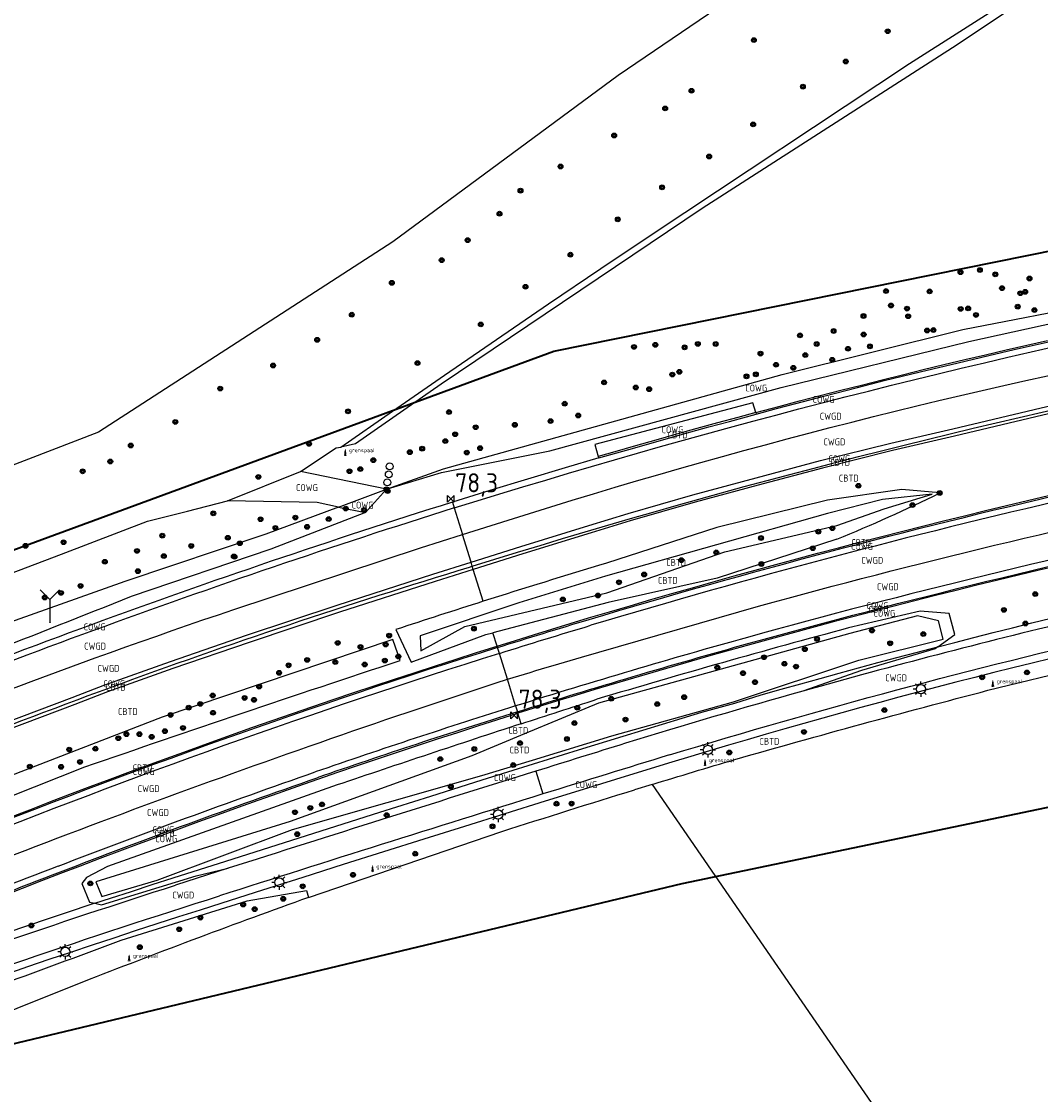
# Model space of a CAD drawing. Extents: x 143041 to 144480, y 457187 to 457942.
# Tile 4 of 20: x 143265 to 143399, y 457451 to 457592. Entities that reach past the tile are written whole.
import ezdxf
from ezdxf.enums import TextEntityAlignment as Align

# ---------------------------------------------------------------- set-up
doc = ezdxf.new("R2010")
doc.units = 0
doc.header["$LTSCALE"] = 4
doc.linetypes.add('STIPPELGROF', pattern=[0.75, 0.5, -0.25])
doc.layers.get('0').update_dxf_attribs({"linetype": 'CONTINUOUS'})
for name, color, linetype in [('CBTD', 7, 'CONTINUOUS'), ('COWG', 7, 'CONTINUOUS'), ('CWGD', 7, 'CONTINUOUS'), ('G_BTD', 3, 'CONTINUOUS'), ('G_OWG', 6, 'CONTINUOUS'), ('G_WGD', 7, 'CONTINUOUS'), ('PPALHM', 10, 'CONTINUOUS'), ('PVGO', 102, 'CONTINUOUS')]:
    doc.layers.add(name, color=color, linetype=linetype)
doc.layers.add('meetgrens', color=10, linetype='STIPPELGROF', lineweight=35)
doc.layers.add('PBRD', color=7, linetype='CONTINUOUS', true_color=0xbd2877)
doc.layers.add('PPAL', color=7, linetype='CONTINUOUS', true_color=0xbd2877)
doc.styles.add('ISO', font='ISO')
doc.styles.get("Standard").update_dxf_attribs({"font": 'ISO'})

# ---------------------------------------------------------------- blocks, each defined once
blk = doc.blocks.new('lichtmast')
at = {"color": 0}
for p, q in [((-0.6, 0), (-1, 0)), ((-0.71, 0.71), (-0.42, 0.42)), ((0, 0.6), (0, 1)), ((0.42, 0.42), (0.71, 0.71)), ((0.6, 0), (1, 0)), ((-0.42, -0.42), (-0.71, -0.71)), ((0, -0.6), (0, -1)), ((0.42, -0.42), (0.71, -0.71))]:
    blk.add_line(p, q, dxfattribs=at)
blk.add_circle((0, 0), 0.6, dxfattribs=at)
blk = doc.blocks.new('verkeersbord-pl')
at = {"linetype": 'Continuous'}
blk.add_circle((0, 0), 0.03, dxfattribs=at)
blk = doc.blocks.new('boom')
at = {"color": 0}
for radius in [0.315, 0.225, 0.135]:
    blk.add_circle((0, 0), radius, dxfattribs=at)
blk = doc.blocks.new('grensmarkering')
at = {"linetype": 'ByBlock', "lineweight": -2}
h = blk.add_hatch(color=0, dxfattribs=at)
h.dxf.hatch_style = 1
h.paths.add_polyline_path([(0.09, 0.55, 0.219912), (0.05, 0.61, -0.457379), (0.04, 0.66, 2.245674), (-0.04, 0.66, -0.457379), (-0.05, 0.61, 0.219912), (-0.09, 0.55), (-0.15, 0.04), (-0.18, 0.04), (-0.18, 0.01, 0.018367), (-0.1, 0, -0.954633), (0.1, 0, 0.018367), (0.18, 0.01), (0.18, 0.04), (0.15, 0.04)])
at = {"linetype": 'ByBlock', "lineweight": -2, "true_color": 0x681648}
h = blk.add_hatch(color=219, dxfattribs=at)
h.dxf.hatch_style = 1
h.paths.add_polyline_path([(0.1, 0, 1), (-0.1, 0, 1)])
at = {"linetype": 'ByBlock', "lineweight": -2}
h = blk.add_hatch(color=0, dxfattribs=at)
h.dxf.hatch_style = 1
h.paths.add_polyline_path([(0.18, -0.04, -0.022381), (0.08, -0.06, -0.528879), (-0.08, -0.06, -0.022381), (-0.18, -0.04), (-0.18, -0.13, 0.083333), (0.18, -0.13)])
at = {"color": 0, "linetype": 'ByBlock', "lineweight": -2}
blk.add_attdef('GRENSMARKERING', (0.5, 0.35), '', height=0.5, dxfattribs=at)
blk = doc.blocks.new('verkeersteller')
at = {"color": 0}
blk.add_circle((0, 0), 0.45, dxfattribs=at)
blk = doc.blocks.new('kilometerpaal')
at = {"color": 0}
for p, q in [((-0.44, 0.44), (0.44, -0.44)), ((-0.44, -0.44), (-0.44, 0.44)), ((0.44, 0.44), (-0.44, -0.44)), ((0.44, -0.44), (0.44, 0.44))]:
    blk.add_line(p, q, dxfattribs=at)
at = {"color": 0, "style": 'ISO'}
blk.add_attdef('KILOMETERPAAL', (0.59, 0.87), '', height=2.5, dxfattribs=at)
blk = doc.blocks.new('wegwijzer')
at = {"color": 0}
for q in [(-0.424, 1.424), (0.424, 1.424), (0, 0)]:
    blk.add_line((0, 1), q, dxfattribs=at)

msp = doc.modelspace()

# ---------------------------------------------------------------- linework, layer by layer
at = {"layer": 'G_BTD', "linetype": 'Continuous', "transparency": 33554687}
for points in [[(143660.004, 457613.04), (143657.131, 457612.599), (143628.145, 457619.331), (143588.962, 457627.669), (143558.066, 457636.109), (143526.198, 457640.712), (143511.955, 457641.947), (143505.971, 457641.522), (143493.293, 457640.621), (143481.673, 457637.859), (143459.891, 457629.466), (143447.368, 457624.129), (143438.641, 457619.796), (143409.27, 457603.151), (143387.841, 457588.83), (143354.42, 457567.351), (143320.175, 457544.351), (143308.955, 457536.522), (143307.037, 457536.064)], [(143420.716, 457545.16), (143413.1, 457543.472), (143406.517, 457542.007), (143398.17, 457540.048), (143387.495, 457537.518), (143379.366, 457535.619), (143370.165, 457533.336), (143361.733, 457531.081), (143353.466, 457528.879), (143344.98, 457526.411), (143339.837, 457524.846), (143330.908, 457522.077), (143324.398, 457520.035)], [(143361.426, 457540.611), (143361.483, 457540.42)], [(143340.791, 457534.843), (143340.85, 457534.652)], [(143370.834, 457527.359), (143341.744, 457519.174), (143330.354, 457515.676), (143317.418, 457511.353), (143317.525, 457509.349), (143323.285, 457512.541), (143341.924, 457516.962), (143357.361, 457522.346), (143372.075, 457525.783), (143378.287, 457527.991), (143384.562, 457529.905), (143378.038, 457529.198), (143370.834, 457527.359)], [(143327.517, 457509.986), (143329.911, 457510.734), (143332.311, 457511.478), (143334.713, 457512.215), (143337.116, 457512.946), (143339.522, 457513.671), (143342.24, 457514.481), (143344.961, 457515.284), (143347.684, 457516.078), (143350.409, 457516.866), (143353.137, 457517.645), (143355.866, 457518.417), (143358.598, 457519.182), (143361.332, 457519.938), (143364.067, 457520.688), (143366.805, 457521.429), (143369.545, 457522.163), (143372.287, 457522.889), (143375.031, 457523.608), (143377.777, 457524.318), (143380.525, 457525.021), (143383.275, 457525.717), (143386.027, 457526.405), (143388.781, 457527.084), (143391.537, 457527.757), (143394.294, 457528.422), (143397.054, 457529.079), (143399.815, 457529.728)], [(143385.549, 457530.064), (143380.57, 457530.517), (143370.818, 457529.109), (143356.311, 457525.548), (143341.844, 457520.854)], [(143391.878, 457504.188), (143404.148, 457507.174), (143408.119, 457508.129), (143412.097, 457509.057), (143416.081, 457509.958), (143420.072, 457510.831), (143424.068, 457511.676), (143428.07, 457512.494), (143450.575, 457516.96), (143503.421, 457525.83)], [(143372.078, 457524.005), (143356.39, 457518.883), (143342.094, 457515.717), (143326.971, 457511.743)], [(143324.398, 457520.035), (143319.383, 457518.475), (143306.863, 457514.418), (143294.995, 457510.472), (143285.015, 457507.032), (143276.447, 457503.972), (143272.171, 457502.332), (143263.247, 457498.96), (143246.591, 457492.318), (143230.706, 457485.921)], [(143324.398, 457520.035), (143324.267, 457520.456)], [(143325.693, 457515.86), (143324.398, 457520.035)], [(143300.404, 457486.986), (143274.909, 457479.069), (143275.689, 457477.16), (143282.931, 457479.287), (143300.681, 457485.941), (143325.522, 457493.003), (143332.157, 457495.034), (143342.543, 457498.212), (143358.522, 457502.668), (143374.938, 457508.129), (143385.997, 457510.911), (143385.374, 457513.302), (143382.649, 457513.939), (143373.751, 457511.643), (143340.817, 457502.513), (143331.091, 457498.47), (143324.185, 457495.6), (143300.404, 457486.986)], [(143314.257, 457512.158), (143316.272, 457507.861), (143326.058, 457511.503), (143326.971, 457511.743)], [(143327.517, 457509.986), (143326.971, 457511.743)], [(143314.796, 457508.095), (143313.839, 457510.842), (143283.593, 457500.661), (143256.325, 457490.137), (143232.679, 457480.556)], [(143263.608, 457487.509), (143266.239, 457488.532), (143268.873, 457489.548), (143271.51, 457490.556), (143274.15, 457491.556), (143276.793, 457492.549), (143279.438, 457493.535), (143282.087, 457494.513), (143284.738, 457495.484), (143287.392, 457496.447), (143290.048, 457497.402), (143292.707, 457498.35), (143295.37, 457499.291), (143298.034, 457500.224), (143300.701, 457501.149), (143303.371, 457502.067), (143306.043, 457502.977), (143308.718, 457503.88), (143311.396, 457504.775), (143314.076, 457505.662), (143316.759, 457506.542), (143319.444, 457507.414), (143322.131, 457508.279), (143324.821, 457509.136), (143327.517, 457509.986)], [(143327.517, 457509.986), (143327.576, 457509.795)], [(143330.19, 457501.374), (143330.249, 457501.183)], [(143233.715, 457477.74), (143250.636, 457485.096), (143273.447, 457494.142)], [(143302.789, 457477.029), (143328.121, 457485.664)]]:
    msp.add_lwpolyline(points, dxfattribs=at)
for points in [[(143372.078, 457524.005, 0.0175614), (143385.549, 457530.064)], [(143341.844, 457520.854, 0.0038408), (143325.693, 457515.86)], [(143325.693, 457515.86, 0.002789), (143314.257, 457512.158)], [(143273.447, 457494.142, -0.0035653), (143314.796, 457508.095)], [(143358.7, 457495.118, -0.0060229), (143391.878, 457504.188)], [(143347.839, 457491.845, -0.0019506), (143358.7, 457495.118)], [(143328.121, 457485.664, -0.003157), (143345.516, 457491.133)]]:
    msp.add_lwpolyline(points, format="xyb", dxfattribs=at)
at = {"layer": 'G_OWG', "linetype": 'Continuous', "transparency": 33554687}
for points in [[(143307.037, 457536.064), (143313.817, 457540.796), (143320.614, 457545.505), (143327.427, 457550.189), (143334.257, 457554.85), (143341.103, 457559.487), (143347.965, 457564.099), (143381.589, 457586.375), (143408.961, 457603.81), (143438.024, 457620.94), (143449.424, 457626.594), (143464.426, 457632.762), (143481.308, 457639.184), (143495.627, 457643.237), (143508.076, 457643.841), (143526.278, 457643.014), (143539.795, 457640.323), (143559.377, 457637.528)], [(143420.168, 457635.756), (143410.635, 457630.507), (143343.4, 457584.81), (143313.84, 457562.98), (143275.25, 457538.02), (143190.33, 457505.31), (143089.11, 457456.05), (143079.798, 457453.354)], [(143313.015, 457530.545), (143320.498, 457533.215), (143364.892, 457545.587), (143388.566, 457551.481), (143406.64, 457555.003)], [(143313.015, 457530.545), (143320.248, 457532.743), (143334.421, 457535.61), (143364.757, 457543.895), (143389.361, 457549.939), (143406.658, 457553.712), (143409.96, 457553.684)], [(143361.483, 457540.42), (143364.153, 457541.121), (143367.696, 457542.066), (143370.362, 457542.761), (143374.774, 457543.883), (143378.284, 457544.793), (143383.003, 457545.94), (143387.962, 457547.127), (143392.009, 457548.085), (143395.325, 457548.879), (143399.239, 457549.764), (143401.975, 457550.381), (143405.536, 457551.165), (143409.217, 457551.984), (143413.156, 457552.805), (143417.216, 457553.663), (143418.818, 457554.011)], [(143361.426, 457540.611), (143364.477, 457541.425), (143367.174, 457542.135), (143369.874, 457542.838), (143372.575, 457543.533), (143375.278, 457544.221), (143377.984, 457544.901), (143380.69, 457545.574), (143383.399, 457546.24), (143386.11, 457546.898), (143388.823, 457547.548), (143391.537, 457548.191), (143394.253, 457548.826), (143396.971, 457549.454), (143399.69, 457550.075)], [(143361.426, 457540.611), (143361.051, 457541.875), (143340.313, 457536.404), (143340.791, 457534.843)], [(143361.426, 457540.611), (143359.088, 457539.982), (143356.396, 457539.249), (143353.707, 457538.509), (143351.019, 457537.762), (143348.334, 457537.007), (143345.651, 457536.245), (143342.97, 457535.475), (143340.791, 457534.843)], [(143340.85, 457534.652), (143344.794, 457535.771), (143348.311, 457536.776), (143352.143, 457537.856), (143355.278, 457538.725), (143357.991, 457539.441), (143361.483, 457540.42)], [(143301.747, 457532.877), (143306.399, 457535.99), (143307.037, 457536.064)], [(143340.85, 457534.652), (143336.45, 457533.371), (143331.512, 457531.878), (143326.554, 457530.385), (143321.659, 457528.859)], [(143292.154, 457529.025), (143301.747, 457532.877)], [(143313.015, 457530.545), (143301.747, 457532.877)], [(143306.733, 457528.221), (143313.015, 457530.545)], [(143310.244, 457527.488), (143313.015, 457530.545)], [(143164.157, 457475.11), (143166.264, 457476.222), (143168.37, 457477.334), (143171.042, 457478.612), (143173.715, 457479.89), (143177.465, 457481.684), (143182.48, 457484.064), (143187.495, 457486.443), (143189.901, 457487.584), (143192.308, 457488.724), (143200.451, 457492.536), (143210.258, 457497.115), (143215.713, 457499.626), (143227.421, 457505.015), (143231.579, 457506.863), (143235.622, 457508.596), (143247.356, 457513.172), (143259.091, 457517.747), (143270.39, 457522.053), (143281.689, 457526.358), (143286.922, 457527.692), (143292.154, 457529.025)], [(143306.733, 457528.221), (143297.208, 457524.653), (143278.713, 457518.465), (143260.353, 457511.96), (143240.281, 457503.965), (143221.925, 457495.762), (143204.707, 457487.635), (143188.718, 457480.698)], [(143306.733, 457528.221), (143303.935, 457528.806), (143292.154, 457529.025)], [(143306.733, 457528.221), (143310.244, 457527.488)], [(143321.659, 457528.859), (143321.896, 457528.095)], [(143310.244, 457527.488), (143297.838, 457522.676), (143279.545, 457516.481)], [(143323.895, 457520.339), (143324.267, 457520.456)], [(143324.267, 457520.456), (143324.101, 457520.99)], [(143401.326, 457520.564), (143398.599, 457519.924), (143395.875, 457519.275), (143393.152, 457518.62), (143390.431, 457517.956), (143387.711, 457517.285), (143384.994, 457516.607), (143382.278, 457515.921), (143379.565, 457515.228), (143376.853, 457514.527), (143374.143, 457513.819), (143371.435, 457513.103), (143368.73, 457512.38), (143366.026, 457511.649), (143363.324, 457510.91), (143360.625, 457510.165), (143358.082, 457509.454), (143355.542, 457508.737), (143353.004, 457508.013), (143350.468, 457507.282), (143347.933, 457506.544), (143345.4, 457505.799), (143342.871, 457505.047), (143340.343, 457504.288), (143337.817, 457503.523), (143335.293, 457502.75), (143332.771, 457501.97), (143330.249, 457501.183)], [(143385.31, 457509.907), (143387.514, 457510.478), (143390.043, 457511.126), (143392.574, 457511.767), (143395.106, 457512.402), (143397.641, 457513.029), (143400.177, 457513.65), (143402.714, 457514.264), (143405.317, 457514.887), (143407.921, 457515.502), (143410.527, 457516.109), (143413.135, 457516.709), (143415.744, 457517.301), (143418.356, 457517.886), (143420.969, 457518.463), (143423.583, 457519.033), (143426.198, 457519.595)], [(143385.31, 457509.907), (143387.536, 457511.508), (143386.773, 457514.247), (143382.989, 457514.563), (143373.595, 457512.364)], [(143274.786, 457476.258), (143276.845, 457476.937), (143279.575, 457477.829), (143282.308, 457478.715), (143285.042, 457479.593), (143291.961, 457481.803), (143298.681, 457483.941), (143305.403, 457486.073), (143312.126, 457488.198), (143318.852, 457490.317), (143325.58, 457492.43), (143332.31, 457494.536), (143338.172, 457496.367), (143344.038, 457498.191), (143346.62, 457498.983), (143349.203, 457499.766), (143351.788, 457500.542), (143354.376, 457501.312), (143358.696, 457502.499), (143362.151, 457503.576), (143364.747, 457504.317), (143367.345, 457505.05), (143369.859, 457505.752), (143372.376, 457506.447), (143374.894, 457507.136), (143377.415, 457507.818), (143379.937, 457508.493), (143382.461, 457509.162), (143385.31, 457509.907)], [(143385.31, 457509.907), (143384.938, 457509.639), (143375.274, 457506.775), (143367.615, 457504.087)], [(143327.813, 457509.031), (143327.576, 457509.795)], [(143400.153, 457508.376), (143397.649, 457507.763), (143395.146, 457507.144), (143392.646, 457506.517), (143390.147, 457505.883), (143387.65, 457505.242), (143385.155, 457504.593), (143382.662, 457503.938), (143380.17, 457503.275), (143377.681, 457502.605), (143375.194, 457501.928), (143372.708, 457501.243), (143370.225, 457500.552), (143367.743, 457499.853), (143365.264, 457499.148), (143362.786, 457498.435), (143360.311, 457497.714), (143357.838, 457496.987), (143355.367, 457496.253), (143352.898, 457495.511), (143350.431, 457494.763), (143344.896, 457493.062), (143339.362, 457491.355), (143333.83, 457489.642), (143328.526, 457487.992), (143323.224, 457486.337), (143317.924, 457484.676), (143312.625, 457483.009), (143307.329, 457481.336), (143302.034, 457479.657), (143296.741, 457477.972), (143291.448, 457476.281), (143288.601, 457475.38), (143285.759, 457474.473), (143282.92, 457473.558), (143280.082, 457472.635), (143277.248, 457471.705), (143274.416, 457470.768), (143271.586, 457469.823), (143268.758, 457468.871), (143265.934, 457467.911), (143263.111, 457466.944)], [(143329.952, 457502.138), (143330.19, 457501.374)], [(143262.766, 457477.261), (143265.287, 457478.248), (143267.81, 457479.229), (143270.337, 457480.202), (143272.913, 457481.191), (143275.491, 457482.173), (143278.071, 457483.148), (143280.654, 457484.117), (143283.24, 457485.079), (143285.827, 457486.034), (143288.418, 457486.983), (143291.01, 457487.925), (143293.606, 457488.861), (143296.203, 457489.789), (143298.803, 457490.711), (143301.405, 457491.627), (143304.009, 457492.535), (143306.622, 457493.434), (143309.237, 457494.325), (143311.855, 457495.209), (143314.476, 457496.085), (143317.098, 457496.953), (143319.725, 457497.815), (143322.354, 457498.668), (143324.983, 457499.514), (143327.616, 457500.353), (143330.249, 457501.183)], [(143330.678, 457499.8), (143330.249, 457501.183)], [(143306.549, 457491.773), (143276.424, 457481.083), (143273.705, 457479.627), (143273.062, 457478.856), (143274.069, 457476.43), (143274.786, 457476.258)], [(143274.786, 457476.258), (143275.657, 457476.049), (143288.078, 457479.857), (143292.265, 457480.85)], [(143278.232, 457471.419), (143294.745, 457476.595), (143302.547, 457477.95), (143302.789, 457477.029)], [(143274.786, 457476.258), (143274.117, 457476.038), (143271.392, 457475.131), (143268.668, 457474.219), (143265.947, 457473.299), (143263.228, 457472.372), (143260.512, 457471.439), (143257.798, 457470.499), (143255.086, 457469.552), (143252.377, 457468.598), (143249.67, 457467.638), (143246.965, 457466.671), (143244.263, 457465.697), (143241.563, 457464.716), (143238.866, 457463.729)], [(143274.053, 457466.262), (143255.011, 457458.657), (143235.005, 457450.006), (143219.994, 457443.174)]]:
    msp.add_lwpolyline(points, dxfattribs=at)
for points in [[(143324.267, 457520.456, -0.0252798), (143420.168, 457545.257)], [(143339.579, 457513.479, -0.0160753), (143402.625, 457530.175)], [(143321.659, 457528.859, 0.0235674), (143227.845, 457494.515)], [(143360.571, 457510.357, -0.0159112), (143423.157, 457525.613)], [(143230.735, 457486.151, -0.028425), (143323.895, 457520.339)], [(143279.545, 457516.481, -0.0026241), (143241.54, 457501.566)], [(143327.576, 457509.795, -0.0031504), (143339.579, 457513.479)], [(143373.595, 457512.364, 0.0072263), (143340.585, 457503.007)], [(143330.19, 457501.374, -0.0082709), (143360.571, 457510.357)], [(143327.576, 457509.795, 0.0191407), (143255.806, 457484.21)], [(143330.678, 457499.8, -0.0012765), (143340.585, 457503.007)], [(143330.19, 457501.374, 0.0071635), (143303.944, 457492.724)], [(143330.678, 457499.8, 0.0029239), (143306.549, 457491.773)], [(143270.265, 457480.388, -0.0083756), (143303.944, 457492.724)], [(143237.606, 457467.157, -0.0093829), (143270.265, 457480.388)], [(143302.789, 457477.029, 0.0068576), (143274.053, 457466.262)], [(143244.618, 457459.138, 0.0030152), (143278.232, 457471.419)]]:
    msp.add_lwpolyline(points, format="xyb", dxfattribs=at)
at = {"layer": 'G_WGD', "linetype": 'Continuous', "transparency": 33554687}
for points in [[(143321.898, 457528.096, -0.0248933), (143418.976, 457553.227)], [(143328.981, 457526.515, -0.0287739), (143419.764, 457549.601)], [(143361.808, 457515.238, -0.0157614), (143423.926, 457530.193)], [(143402.803, 457529.395, 0.0160729), (143339.809, 457512.713)], [(143321.896, 457528.095, 0.0235608), (143228.158, 457493.779)], [(143422.994, 457526.396, 0.0159093), (143360.357, 457511.128)], [(143229.046, 457490.436, -0.0193672), (143293.009, 457514.785)], [(143327.813, 457509.031, -0.0031756), (143339.809, 457512.713)], [(143402.948, 457513.292, 0.0093987), (143367.615, 457504.087)], [(143350.139, 457495.719, -0.0173107), (143409.962, 457511.727)], [(143360.357, 457511.128, 0.0082101), (143329.952, 457502.138)], [(143327.813, 457509.031, 0.0191441), (143256.103, 457483.467)], [(143328.865, 457505.642, -0.0038479), (143340.847, 457509.188)], [(143237.323, 457471.888, -0.0191387), (143328.865, 457505.642)], [(143367.615, 457504.087, 0.0062435), (143344.333, 457497.236)], [(143329.952, 457502.138, 0.0071569), (143303.682, 457493.48)], [(143344.333, 457497.236, 0.0004907), (143332.608, 457493.582)], [(143350.139, 457495.719, 0.0008208), (143333.534, 457490.597)], [(143269.978, 457481.135, -0.0083668), (143303.682, 457493.48)], [(143332.608, 457493.582, 0.0014219), (143292.265, 457480.85)], [(143333.534, 457490.597, 0.0022127), (143291.145, 457477.234)], [(143269.978, 457481.135, 0.0093547), (143237.329, 457467.909)], [(143239.211, 457462.79, -0.0106386), (143285.347, 457478.641)], [(143240.281, 457459.882, -0.0117788), (143291.145, 457477.234)]]:
    msp.add_lwpolyline(points, format="xyb", dxfattribs=at)
for points in [[(143324.101, 457520.99), (143330.61, 457523.032), (143339.543, 457525.802), (143344.698, 457527.37), (143353.196, 457529.842), (143361.475, 457532.047), (143369.913, 457534.304), (143379.133, 457536.591), (143387.266, 457538.491), (143397.941, 457541.021), (143406.29, 457542.981), (143412.883, 457544.448), (143420.506, 457546.138)], [(143321.898, 457528.096), (143321.896, 457528.095)], [(143321.896, 457528.095), (143322.976, 457524.614)], [(143322.976, 457524.614), (143328.981, 457526.515)], [(143293.009, 457514.785), (143317.488, 457522.877), (143322.976, 457524.614)], [(143324.101, 457520.99), (143322.976, 457524.614)], [(143230.361, 457486.861), (143246.219, 457493.246), (143262.887, 457499.893), (143271.815, 457503.266), (143276.103, 457504.911), (143284.683, 457507.975), (143294.674, 457511.419), (143306.551, 457515.368), (143319.076, 457519.427), (143324.101, 457520.99)], [(143340.847, 457509.188), (143361.808, 457515.238)], [(143328.865, 457505.642), (143327.813, 457509.031)], [(143329.952, 457502.138), (143328.865, 457505.642)], [(143332.608, 457493.582), (143333.534, 457490.597)], [(143347.839, 457491.845), (143345.516, 457491.133)], [(143347.839, 457491.845), (143385.743, 457436.82), (143393.131, 457425.813), (143395.77, 457422.1), (143406.31, 457406.24), (143416.86, 457391.34), (143420.3, 457385.95), (143423.89, 457379.17), (143426.67, 457370.93), (143435.66, 457345.94), (143437.68, 457338.68), (143441.423, 457326.989), (143450.19, 457329.17), (143468.34, 457334.13), (143486.85, 457338.75), (143508.28, 457344.37), (143527.24, 457349.03), (143547.83, 457354.93), (143558.59, 457358.81)], [(143292.265, 457480.85), (143285.347, 457478.641)]]:
    msp.add_lwpolyline(points, dxfattribs=at)
at = {"layer": 'meetgrens', "linetype": 'Continuous', "transparency": 33554687, "flags": 128}
msp.add_lwpolyline([(143075.027, 457356.533), (143042.65, 457414.581), (143193.047, 457496.462), (143334.975, 457548.68), (144000.721, 457683.278), (144026.309, 457589.206), (143574.463, 457525.278), (143351.72, 457478.805), (143253.029, 457455.154), (143123.798, 457387.023), (143075.027, 457356.533), (143042.65, 457414.581)], dxfattribs=at)

# ---------------------------------------------------------------- block references
at = {"layer": 'PBRD', "transparency": 33554687, "xscale": 3, "yscale": 3, "zscale": 3}
msp.add_blockref('wegwijzer', (143268.881, 457513.089), dxfattribs=at)
at = {"layer": 'PPAL', "transparency": 33554687}
for p in [(143307.614, 457535.065), (143392.511, 457504.762), (143354.784, 457494.415), (143311.189, 457480.487), (143279.276, 457468.772)]:
    msp.add_blockref('grensmarkering', p, dxfattribs=at).add_auto_attribs({'GRENSMARKERING': 'grenspaal'})
for name, p in [('verkeersteller', (143313.425, 457533.546)), ('verkeersteller', (143313.316, 457532.504)), ('verkeersteller', (143313.132, 457531.458)), ('verkeersbord-pl', (143268.881, 457513.089)), ('lichtmast', (143383.082, 457504.34)), ('lichtmast', (143355.157, 457496.375)), ('lichtmast', (143327.659, 457487.902)), ('lichtmast', (143298.965, 457479.007)), ('lichtmast', (143270.906, 457469.899))]:
    msp.add_blockref(name, p, dxfattribs=at)
at = {"layer": 'PPALHM', "transparency": 33554687}
ref = msp.add_blockref('kilometerpaal', (143321.438, 457529.285), dxfattribs=at)
ref.add_attrib('Puntnummer', '78,3', (143322.029, 457530.153), dxfattribs={"layer": '0', "height": 2.5, "style": 'ISO'})
ref = msp.add_blockref('kilometerpaal', (143329.756, 457500.91), dxfattribs=at)
ref.add_attrib('Puntnummer', '78,3', (143330.347, 457501.778), dxfattribs={"layer": '0', "height": 2.5, "style": 'ISO'})
at = {"layer": 'PVGO', "transparency": 33554687}
for p in [(143378.731, 457590.61), (143361.189, 457589.45), (143373.232, 457586.643), (143353.006, 457582.806), (143367.614, 457583.343), (143349.554, 457580.488), (143361.094, 457578.394), (143342.868, 457576.933), (143355.319, 457574.191), (143335.843, 457572.87), (143349.152, 457570.145), (143330.591, 457569.703), (143327.836, 457566.681), (143343.339, 457565.942), (143323.659, 457563.215), (143320.256, 457560.59), (143337.132, 457561.307), (143388.27, 457559.01), (143390.819, 457559.298), (143313.721, 457557.619), (143392.837, 457558.732), (143397.321, 457558.187), (143331.24, 457557.104), (143378.513, 457556.541), (143384.227, 457556.499), (143393.721, 457556.919), (143396.12, 457556.256), (143396.759, 457556.442), (143379.164, 457554.651), (143308.462, 457553.439), (143375.553, 457553.27), (143381.268, 457554.238), (143381.413, 457553.242), (143388.297, 457554.199), (143389.281, 457554.27), (143390.309, 457553.407), (143395.778, 457554.491), (143397.965, 457554.048), (143325.38, 457552.167), (143367.229, 457550.73), (143371.639, 457551.302), (143375.571, 457550.844), (143383.895, 457551.369), (143384.722, 457551.428), (143303.93, 457550.151), (143345.466, 457549.215), (143348.261, 457549.493), (143352.1, 457549.162), (143353.834, 457549.607), (143356.178, 457549.6), (143369.424, 457549.6), (143373.523, 457548.972), (143376.397, 457549.293), (143362.049, 457548.337), (143367.925, 457548.151), (143298.153, 457546.774), (143317.081, 457547.096), (143364.092, 457546.877), (143366.357, 457546.472), (143371.457, 457547.528), (143350.495, 457545.593), (143351.417, 457545.95), (143360.215, 457545.356), (143361.438, 457545.625), (143291.222, 457543.752), (143341.548, 457544.562), (143345.697, 457543.889), (143347.456, 457543.676), (143307.969, 457540.77), (143321.218, 457540.674), (143336.382, 457541.77), (143285.331, 457539.379), (143334.531, 457539.491), (143338.155, 457540.227), (143322.024, 457537.768), (143324.712, 457538.687), (143329.842, 457538.999), (143302.865, 457536.505), (143320.728, 457536.866), (143279.491, 457536.287), (143316.075, 457535.417), (143317.694, 457535.876), (143323.543, 457535.36), (143325.292, 457535.937), (143276.805, 457534.192), (143311.296, 457534.369), (143273.181, 457532.91), (143296.222, 457532.169), (143308.172, 457532.915), (143309.592, 457533.195), (143374.888, 457531.011), (143313.015, 457530.545), (143313.17, 457530.319), (143385.549, 457530.064), (143307.672, 457528.016), (143381.984, 457528.476), (143290.31, 457527.397), (143296.507, 457526.622), (143301.074, 457526.831), (143305.437, 457526.643), (143310.075, 457527.833), (143298.449, 457525.48), (143302.605, 457525.627), (143371.476, 457525.441), (143283.621, 457524.464), (143292.216, 457524.193), (143362.117, 457524.164), (143369.642, 457524.995), (143265.684, 457523.136), (143270.679, 457523.606), (143280.305, 457522.466), (143287.417, 457523.119), (143293.792, 457523.474), (143356.257, 457522.273), (143368.901, 457522.816), (143276.095, 457521.044), (143283.827, 457521.791), (143293.001, 457521.744), (143293.102, 457521.699), (143351.679, 457521.251), (143280.429, 457519.809), (143362.174, 457520.751), (143343.504, 457518.352), (143346.801, 457519.373), (143270.344, 457516.959), (143272.908, 457517.88), (143340.742, 457516.625), (143398.076, 457516.811), (143268.217, 457516.355), (143336.137, 457516.107), (143393.967, 457514.731), (143396.785, 457512.948), (143313.372, 457511.361), (143324.477, 457512.269), (143376.663, 457512.032), (143383.398, 457511.565), (143306.621, 457510.405), (143309.609, 457509.878), (143312.908, 457510.188), (143367.871, 457509.572), (143369.468, 457510.919), (143379.049, 457510.355), (143302.621, 457508.176), (143314.568, 457508.617), (143362.508, 457508.526), (143300.179, 457507.469), (143306.302, 457507.893), (143310.163, 457507.577), (143312.797, 457508.086), (143356.396, 457507.188), (143365.19, 457507.672), (143366.712, 457507.302), (143298.94, 457506.478), (143359.762, 457506.433), (143391.117, 457505.896), (143396.986, 457506.536), (143296.321, 457504.674), (143361.331, 457505.256), (143290.233, 457503.506), (143294.41, 457503.188), (143295.649, 457502.94), (143342.485, 457503.085), (143352.045, 457503.294), (143287.083, 457501.914), (143288.605, 457502.409), (143290.269, 457501.242), (143338.034, 457501.899), (143348.513, 457502.378), (143378.297, 457501.594), (143284.712, 457500.959), (143337.657, 457499.893), (143344.347, 457500.35), (143278.924, 457498.438), (143280.623, 457498.438), (143283.968, 457498.836), (143286.34, 457499.26), (143367.748, 457498.736), (143277.862, 457497.907), (143282.234, 457498.093), (143330.52, 457497.271), (143336.67, 457497.802), (143271.42, 457496.421), (143274.853, 457496.528), (143324.528, 457496.495), (143357.963, 457496.035), (143266.253, 457494.192), (143270.358, 457494.157), (143272.836, 457494.794), (143320.071, 457495.171), (143329.633, 457494.389), (143321.453, 457491.576), (143303.032, 457488.768), (143304.566, 457489.224), (143335.302, 457489.319), (143337.285, 457489.331), (143301.016, 457488.198), (143313.045, 457487.813), (143326.911, 457486.351), (143301.318, 457485.322), (143316.786, 457482.76), (143274.189, 457478.869), (143308.628, 457479.99), (143302.03, 457478.491), (143294.232, 457476.091), (143299.481, 457476.841), (143288.625, 457474.384), (143295.732, 457475.492), (143266.456, 457473.346), (143285.842, 457472.862), (143280.684, 457470.502)]:
    msp.add_blockref('boom', p, dxfattribs=at)

# ---------------------------------------------------------------- texts
at = {"layer": 'CBTD', "transparency": 33554687, "style": 'ISO'}
for p in [(143351.181, 457537.675), (143372.492, 457534.066), (143373.624, 457532.01), (143375.249, 457523.557), (143350.99, 457520.95), (143349.903, 457518.596), (143377.534, 457514.804), (143277.518, 457504.586), (143279.107, 457501.406), (143330.299, 457498.908), (143363.224, 457497.48), (143330.453, 457496.359), (143281.033, 457494.015), (143283.928, 457485.435)]:
    msp.add_text('CBTD', height=0.9, dxfattribs=at).set_placement(p, align=Align.MIDDLE_CENTER)
at = {"layer": 'COWG', "transparency": 33554687, "style": 'ISO'}
for p in [(143361.488, 457543.82), (143370.323, 457542.336), (143350.514, 457538.349), (143372.388, 457534.555), (143302.585, 457530.768), (143309.874, 457528.474), (143375.362, 457523.065), (143377.394, 457515.283), (143378.299, 457514.284), (143274.742, 457512.501), (143277.314, 457505.044), (143281.186, 457493.536), (143328.536, 457492.728), (143339.208, 457491.827), (143283.76, 457485.902), (143284.142, 457484.72)]:
    msp.add_text('COWG', height=0.9, dxfattribs=at).set_placement(p, align=Align.MIDDLE_CENTER)
at = {"layer": 'CWGD', "transparency": 33554687, "style": 'ISO'}
for p in [(143371.258, 457540.127), (143371.741, 457536.763), (143376.706, 457521.229), (143378.748, 457517.767), (143274.811, 457509.98), (143276.574, 457507.069), (143379.835, 457505.823), (143281.836, 457491.293), (143283.053, 457488.164), (143286.373, 457477.34)]:
    msp.add_text('CWGD', height=0.9, dxfattribs=at).set_placement(p, align=Align.MIDDLE_CENTER)

doc.saveas('drawing.dxf')
